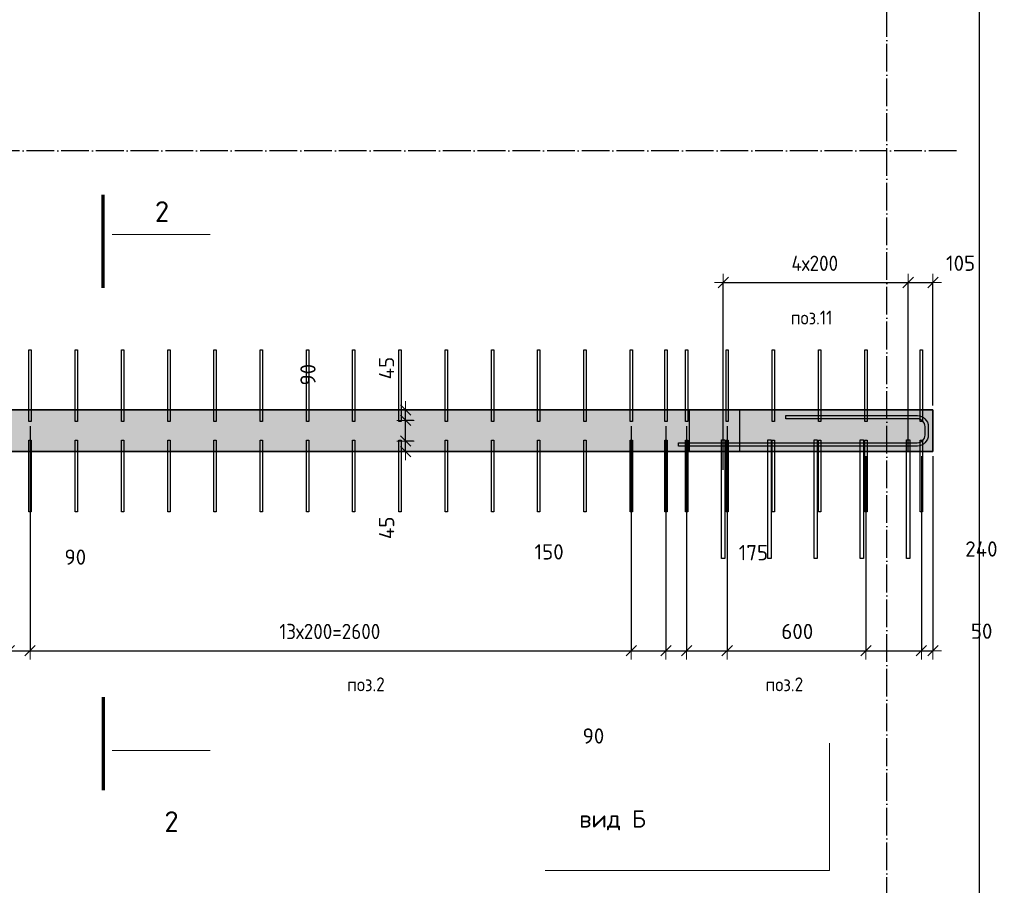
# Model space of a CAD drawing. Header units: millimetres. Extents: x 6386 to 94758, y 48049 to 71352.
# Tile 7 of 38: x 40150 to 44409, y 54085 to 57827. Entities that reach past the tile are written whole.
import ezdxf

# ---------------------------------------------------------------- set-up
doc = ezdxf.new("R2010")
doc.units = ezdxf.units.MM
doc.header["$PDMODE"] = 65
for name, pattern in [('______11', [150, 120, -15, 0, -15]), ('______5', [330, 240, -30, 30, -30]), ('________', [0])]:
    doc.linetypes.add(name, pattern=pattern)
for name, color, linetype, lineweight in [('Standard', 7, 'Continuous', 25), ('Арм.стержн. вертикальными 1', 22, 'Continuous', 35), ('Арм.стержн.горизонт. 2', 202, 'Continuous', 35), ('Обозначение разреза_ общее', 7, 'Continuous', 25), ('Размерная линия_ общее', 7, 'Continuous', 13)]:
    doc.layers.add(name, color=color, linetype=linetype, lineweight=lineweight)
doc.layers.add('Арм.стержн. вертикальными 2', color=7, linetype='Continuous', lineweight=35, true_color=0x006e00)
doc.layers.add('Осевая линия_ общее', color=7, linetype='______5', lineweight=13, true_color=0xa0a0a0)
doc.styles.add('ISOCPEUR', font='ISOCPEUR')
doc.dimstyles.new('DIMSTYLE_10', dxfattribs={"dimtxt": 66, "dimasz": 75, "dimexe": 0, "dimexo": 0, "dimgap": 33, "dimtad": 0, "dimdec": 0, "dimrnd": 5, "dimzin": 12, "dimdsep": 46, "dimtxsty": 'ISOCPEUR', "dimblk1": 'ALL_ML_STRICH', "dimblk2": 'ALL_ML_STRICH', "dimsah": 1, "dimcen": 0, "dimclrd": 7, "dimclre": 256, "dimclrt": 7, "dimadec": 0, "dimazin": 0, "dimtfac": 1, "dimtdec": 0, "dimtix": 1, "dimtmove": 2, "dimatfit": 3, "dimfxl": 0, "dimtvp": 1.2, "dimtzin": 0, "dimlwd": 0, "dimlwe": -3, "dimarcsym": 0})
doc.dimstyles.new('DIMSTYLE_3', dxfattribs={"dimtxt": 66, "dimasz": 75, "dimexe": 0, "dimexo": 0, "dimgap": 33, "dimtad": 2, "dimdec": 0, "dimrnd": 5, "dimzin": 12, "dimdsep": 46, "dimtxsty": 'ISOCPEUR', "dimblk1": 'ALL_ML_STRICH', "dimblk2": 'ALL_ML_STRICH', "dimsah": 1, "dimcen": 0, "dimclrd": 7, "dimclre": 256, "dimclrt": 7, "dimadec": 0, "dimazin": 0, "dimtfac": 1, "dimtdec": 0, "dimtix": 1, "dimtmove": 2, "dimatfit": 3, "dimfxl": 0, "dimtvp": 1.2, "dimtzin": 0, "dimlwd": 0, "dimlwe": -3, "dimarcsym": 0})
doc.dimstyles.new('DIMSTYLE_7', dxfattribs={"dimtxt": 66, "dimasz": 75, "dimexe": 0, "dimexo": 0, "dimgap": 33, "dimtad": 2, "dimdec": 0, "dimrnd": 5, "dimzin": 12, "dimdsep": 46, "dimtxsty": 'ISOCPEUR', "dimblk1": 'ALL_ML_STRICH', "dimblk2": 'ALL_ML_STRICH', "dimsah": 1, "dimcen": 0, "dimclrd": 7, "dimclre": 256, "dimclrt": 7, "dimadec": 0, "dimazin": 0, "dimtfac": 1, "dimtdec": 0, "dimtix": 1, "dimtmove": 2, "dimatfit": 3, "dimfxl": 0, "dimtzin": 0, "dimlwd": 0, "dimlwe": -3, "dimarcsym": 0})

# ---------------------------------------------------------------- blocks, each defined once
blk = doc.blocks.new('ALL_ML_STRICH')
at = {"color": 0, "linetype": 'ByBlock', "lineweight": -2}
for p, q in [((-1, 0), (0.5, 0)), ((-0.3, -0.3), (0.3, 0.3)), ((0, -0.5), (0, 0.5))]:
    blk.add_line(p, q, dxfattribs=at)
blk = doc.blocks.new('*D9')
at = {"layer": 'DEFPOINTS', "color": 7, "linetype": 'Continuous', "lineweight": 13, "transparency": 33554687}
for p in [(41872.9, 56005.5), (41772.4, 55960), (41819.2, 55960)]:
    blk.add_point(p, dxfattribs=at)
at = {"layer": 'Размерная линия_ общее', "color": 253, "linetype": 'Continuous', "lineweight": -2, "true_color": 0xa0a0a0, "transparency": 33554687}
for p, q in [((41852.9, 56005.5), (41819.2, 56005.5)), ((41792.4, 55960), (41819.2, 55960))]:
    blk.add_line(p, q, dxfattribs=at)
at = {"layer": 'Размерная линия_ общее', "color": 7, "linetype": 'Continuous', "lineweight": -2, "transparency": 33554687}
blk.add_line((41819.2, 55960), (41819.2, 56005.5), dxfattribs=at)
at = {"layer": 'Размерная линия_ общее', "color": 7, "linetype": 'Continuous', "lineweight": 13, "transparency": 33554687, "xscale": 75, "yscale": 75, "zscale": 75}
for p, rotation in [((41819.2, 56005.5), 90), ((41819.2, 55960), 270)]:
    blk.add_blockref('ALL_ML_STRICH', p, dxfattribs=dict(at, rotation=rotation))
at = {"layer": 'Размерная линия_ общее', "color": 7, "linetype": 'Continuous', "lineweight": 13, "transparency": 33554687, "insert": (41736.8, 55630.5), "char_height": 66, "width": 132, "attachment_point": 5, "rotation": 90, "style": 'ISOCPEUR'}
blk.add_mtext('\\A1;{45}', dxfattribs=at)
blk = doc.blocks.new('*D10')
at = {"layer": 'DEFPOINTS', "color": 7, "linetype": 'Continuous', "lineweight": 13, "transparency": 33554687}
for p in [(41872.9, 56095), (41819.2, 56005.5), (41872.9, 56005.5)]:
    blk.add_point(p, dxfattribs=at)
at = {"layer": 'Размерная линия_ общее', "color": 253, "linetype": 'Continuous', "lineweight": -2, "true_color": 0xa0a0a0, "transparency": 33554687}
for p, q in [((41852.9, 56095), (41819.2, 56095)), ((41852.9, 56005.5), (41819.2, 56005.5))]:
    blk.add_line(p, q, dxfattribs=at)
at = {"layer": 'Размерная линия_ общее', "color": 7, "linetype": 'Continuous', "lineweight": -2, "transparency": 33554687}
blk.add_line((41819.2, 56005.5), (41819.2, 56095), dxfattribs=at)
at = {"layer": 'Размерная линия_ общее', "color": 7, "linetype": 'Continuous', "lineweight": 13, "transparency": 33554687, "xscale": 75, "yscale": 75, "zscale": 75}
for p, rotation in [((41819.2, 56095), 90), ((41819.2, 56005.5), 270)]:
    blk.add_blockref('ALL_ML_STRICH', p, dxfattribs=dict(at, rotation=rotation))
at = {"layer": 'Размерная линия_ общее', "color": 7, "linetype": 'Continuous', "lineweight": 13, "transparency": 33554687, "insert": (41396.8, 56292.6), "char_height": 66, "width": 132, "attachment_point": 5, "rotation": 90, "style": 'ISOCPEUR'}
blk.add_mtext('\\A1;{90}', dxfattribs=at)
blk = doc.blocks.new('*D11')
at = {"layer": 'DEFPOINTS', "color": 7, "linetype": 'Continuous', "lineweight": 13, "transparency": 33554687}
for p in [(41772.4, 56140), (41819.2, 56095), (41872.9, 56095)]:
    blk.add_point(p, dxfattribs=at)
at = {"layer": 'Размерная линия_ общее', "color": 253, "linetype": 'Continuous', "lineweight": -2, "true_color": 0xa0a0a0, "transparency": 33554687}
for p, q in [((41792.4, 56140), (41819.2, 56140)), ((41852.9, 56095), (41819.2, 56095))]:
    blk.add_line(p, q, dxfattribs=at)
at = {"layer": 'Размерная линия_ общее', "color": 7, "linetype": 'Continuous', "lineweight": -2, "transparency": 33554687}
blk.add_line((41819.2, 56095), (41819.2, 56140), dxfattribs=at)
at = {"layer": 'Размерная линия_ общее', "color": 7, "linetype": 'Continuous', "lineweight": 13, "transparency": 33554687, "xscale": 75, "yscale": 75, "zscale": 75}
for p, rotation in [((41819.2, 56140), 90), ((41819.2, 56095), 270)]:
    blk.add_blockref('ALL_ML_STRICH', p, dxfattribs=dict(at, rotation=rotation))
at = {"layer": 'Размерная линия_ общее', "color": 7, "linetype": 'Continuous', "lineweight": 13, "transparency": 33554687, "insert": (41736.5, 56321.2), "char_height": 66, "width": 132, "attachment_point": 5, "rotation": 90, "style": 'ISOCPEUR'}
blk.add_mtext('\\A1;{45}', dxfattribs=at)
blk = doc.blocks.new('*D41')
at = {"layer": 'DEFPOINTS', "color": 7, "linetype": 'Continuous', "lineweight": 13, "transparency": 33554687}
for p in [(40105, 56090), (40194.5, 56090), (40105, 55099.5)]:
    blk.add_point(p, dxfattribs=at)
at = {"layer": 'Размерная линия_ общее', "color": 253, "linetype": 'Continuous', "lineweight": -2, "true_color": 0xa0a0a0, "transparency": 33554687}
for p, q in [((40105, 56070), (40105, 55099.5)), ((40194.5, 56070), (40194.5, 55099.5))]:
    blk.add_line(p, q, dxfattribs=at)
at = {"layer": 'Размерная линия_ общее', "color": 7, "linetype": 'Continuous', "lineweight": -2, "transparency": 33554687}
blk.add_line((40105, 55099.5), (40194.5, 55099.5), dxfattribs=at)
at = {"layer": 'Размерная линия_ общее', "color": 7, "linetype": 'Continuous', "lineweight": 13, "transparency": 33554687, "xscale": 75, "yscale": 75, "zscale": 75, "rotation": 180}
blk.add_blockref('ALL_ML_STRICH', (40105, 55099.5), dxfattribs=at)
at = {"layer": 'Размерная линия_ общее', "color": 7, "linetype": 'Continuous', "lineweight": 13, "transparency": 33554687, "xscale": 75, "yscale": 75, "zscale": 75}
blk.add_blockref('ALL_ML_STRICH', (40194.5, 55099.5), dxfattribs=at)
at = {"layer": 'Размерная линия_ общее', "color": 7, "linetype": 'Continuous', "lineweight": 13, "transparency": 33554687, "insert": (40390.3, 55504), "char_height": 66, "width": 132, "attachment_point": 5, "style": 'ISOCPEUR'}
blk.add_mtext('\\A1;{90}', dxfattribs=at)
blk = doc.blocks.new('*D42')
at = {"layer": 'DEFPOINTS', "color": 7, "linetype": 'Continuous', "lineweight": 13, "transparency": 33554687}
for p in [(40194.5, 56090), (42795, 56090), (40194.5, 55099.5)]:
    blk.add_point(p, dxfattribs=at)
at = {"layer": 'Размерная линия_ общее', "color": 253, "linetype": 'Continuous', "lineweight": -2, "true_color": 0xa0a0a0, "transparency": 33554687}
for p, q in [((40194.5, 56070), (40194.5, 55099.5)), ((42795, 56070), (42795, 55099.5))]:
    blk.add_line(p, q, dxfattribs=at)
at = {"layer": 'Размерная линия_ общее', "color": 7, "linetype": 'Continuous', "lineweight": -2, "transparency": 33554687}
blk.add_line((40194.5, 55099.5), (42795, 55099.5), dxfattribs=at)
at = {"layer": 'Размерная линия_ общее', "color": 7, "linetype": 'Continuous', "lineweight": 13, "transparency": 33554687, "xscale": 75, "yscale": 75, "zscale": 75, "rotation": 180}
blk.add_blockref('ALL_ML_STRICH', (40194.5, 55099.5), dxfattribs=at)
at = {"layer": 'Размерная линия_ общее', "color": 7, "linetype": 'Continuous', "lineweight": 13, "transparency": 33554687, "xscale": 75, "yscale": 75, "zscale": 75}
blk.add_blockref('ALL_ML_STRICH', (42795, 55099.5), dxfattribs=at)
at = {"layer": 'Размерная линия_ общее', "color": 7, "linetype": 'Continuous', "lineweight": 13, "transparency": 33554687, "insert": (41272.8, 55215.5), "char_height": 66, "width": 3.3, "attachment_point": 1, "line_spacing_factor": 0.60241, "style": 'ISOCPEUR'}
blk.add_mtext('\\W0.91;13х200=2600', dxfattribs=at)
blk = doc.blocks.new('*D43')
at = {"layer": 'DEFPOINTS', "color": 7, "linetype": 'Continuous', "lineweight": 13, "transparency": 33554687}
for p in [(42795, 56090), (42945, 56090), (42795, 55099.5)]:
    blk.add_point(p, dxfattribs=at)
at = {"layer": 'Размерная линия_ общее', "color": 253, "linetype": 'Continuous', "lineweight": -2, "true_color": 0xa0a0a0, "transparency": 33554687}
for p, q in [((42795, 56070), (42795, 55099.5)), ((42945, 56070), (42945, 55099.5))]:
    blk.add_line(p, q, dxfattribs=at)
at = {"layer": 'Размерная линия_ общее', "color": 7, "linetype": 'Continuous', "lineweight": -2, "transparency": 33554687}
blk.add_line((42795, 55099.5), (42945, 55099.5), dxfattribs=at)
at = {"layer": 'Размерная линия_ общее', "color": 7, "linetype": 'Continuous', "lineweight": 13, "transparency": 33554687, "xscale": 75, "yscale": 75, "zscale": 75, "rotation": 180}
blk.add_blockref('ALL_ML_STRICH', (42795, 55099.5), dxfattribs=at)
at = {"layer": 'Размерная линия_ общее', "color": 7, "linetype": 'Continuous', "lineweight": 13, "transparency": 33554687, "xscale": 75, "yscale": 75, "zscale": 75}
blk.add_blockref('ALL_ML_STRICH', (42945, 55099.5), dxfattribs=at)
at = {"layer": 'Размерная линия_ общее', "color": 7, "linetype": 'Continuous', "lineweight": 13, "transparency": 33554687, "insert": (42439.7, 55526.6), "char_height": 66, "width": 198, "attachment_point": 5, "style": 'ISOCPEUR'}
blk.add_mtext('\\A1;{150}', dxfattribs=at)
blk = doc.blocks.new('*D44')
at = {"layer": 'DEFPOINTS', "color": 7, "linetype": 'Continuous', "lineweight": 13, "transparency": 33554687}
for p in [(42945, 56090), (43034.5, 56090), (42945, 55099.5)]:
    blk.add_point(p, dxfattribs=at)
at = {"layer": 'Размерная линия_ общее', "color": 253, "linetype": 'Continuous', "lineweight": -2, "true_color": 0xa0a0a0, "transparency": 33554687}
for p, q in [((42945, 56070), (42945, 55099.5)), ((43034.5, 56070), (43034.5, 55099.5))]:
    blk.add_line(p, q, dxfattribs=at)
at = {"layer": 'Размерная линия_ общее', "color": 7, "linetype": 'Continuous', "lineweight": -2, "transparency": 33554687}
blk.add_line((42945, 55099.5), (43034.5, 55099.5), dxfattribs=at)
at = {"layer": 'Размерная линия_ общее', "color": 7, "linetype": 'Continuous', "lineweight": 13, "transparency": 33554687, "xscale": 75, "yscale": 75, "zscale": 75, "rotation": 180}
blk.add_blockref('ALL_ML_STRICH', (42945, 55099.5), dxfattribs=at)
at = {"layer": 'Размерная линия_ общее', "color": 7, "linetype": 'Continuous', "lineweight": 13, "transparency": 33554687, "xscale": 75, "yscale": 75, "zscale": 75}
blk.add_blockref('ALL_ML_STRICH', (43034.5, 55099.5), dxfattribs=at)
at = {"layer": 'Размерная линия_ общее', "color": 7, "linetype": 'Continuous', "lineweight": 13, "transparency": 33554687, "insert": (42631.5, 54730.7), "char_height": 66, "width": 132, "attachment_point": 5, "style": 'ISOCPEUR'}
blk.add_mtext('\\A1;{90}', dxfattribs=at)
blk = doc.blocks.new('*D45')
at = {"layer": 'DEFPOINTS', "color": 7, "linetype": 'Continuous', "lineweight": 13, "transparency": 33554687}
for p in [(43034.5, 56090), (43210, 56090), (43034.5, 55099.5)]:
    blk.add_point(p, dxfattribs=at)
at = {"layer": 'Размерная линия_ общее', "color": 253, "linetype": 'Continuous', "lineweight": -2, "true_color": 0xa0a0a0, "transparency": 33554687}
for p, q in [((43034.5, 56070), (43034.5, 55099.5)), ((43210, 56070), (43210, 55099.5))]:
    blk.add_line(p, q, dxfattribs=at)
at = {"layer": 'Размерная линия_ общее', "color": 7, "linetype": 'Continuous', "lineweight": -2, "transparency": 33554687}
blk.add_line((43034.5, 55099.5), (43210, 55099.5), dxfattribs=at)
at = {"layer": 'Размерная линия_ общее', "color": 7, "linetype": 'Continuous', "lineweight": 13, "transparency": 33554687, "xscale": 75, "yscale": 75, "zscale": 75, "rotation": 180}
blk.add_blockref('ALL_ML_STRICH', (43034.5, 55099.5), dxfattribs=at)
at = {"layer": 'Размерная линия_ общее', "color": 7, "linetype": 'Continuous', "lineweight": 13, "transparency": 33554687, "xscale": 75, "yscale": 75, "zscale": 75}
blk.add_blockref('ALL_ML_STRICH', (43210, 55099.5), dxfattribs=at)
at = {"layer": 'Размерная линия_ общее', "color": 7, "linetype": 'Continuous', "lineweight": 13, "transparency": 33554687, "insert": (43323.5, 55523.3), "char_height": 66, "width": 198, "attachment_point": 5, "style": 'ISOCPEUR'}
blk.add_mtext('\\A1;{175}', dxfattribs=at)
blk = doc.blocks.new('*D46')
at = {"layer": 'DEFPOINTS', "color": 7, "linetype": 'Continuous', "lineweight": 13, "transparency": 33554687}
for p in [(43210, 56090), (43810, 55960), (43210, 55099.5)]:
    blk.add_point(p, dxfattribs=at)
at = {"layer": 'Размерная линия_ общее', "color": 253, "linetype": 'Continuous', "lineweight": -2, "true_color": 0xa0a0a0, "transparency": 33554687}
for p, q in [((43210, 56070), (43210, 55099.5)), ((43810, 55940), (43810, 55099.5))]:
    blk.add_line(p, q, dxfattribs=at)
at = {"layer": 'Размерная линия_ общее', "color": 7, "linetype": 'Continuous', "lineweight": -2, "transparency": 33554687}
blk.add_line((43210, 55099.5), (43810, 55099.5), dxfattribs=at)
at = {"layer": 'Размерная линия_ общее', "color": 7, "linetype": 'Continuous', "lineweight": 13, "transparency": 33554687, "xscale": 75, "yscale": 75, "zscale": 75, "rotation": 180}
blk.add_blockref('ALL_ML_STRICH', (43210, 55099.5), dxfattribs=at)
at = {"layer": 'Размерная линия_ общее', "color": 7, "linetype": 'Continuous', "lineweight": 13, "transparency": 33554687, "xscale": 75, "yscale": 75, "zscale": 75}
blk.add_blockref('ALL_ML_STRICH', (43810, 55099.5), dxfattribs=at)
at = {"layer": 'Размерная линия_ общее', "color": 7, "linetype": 'Continuous', "lineweight": 13, "transparency": 33554687, "insert": (43513.3, 55182.5), "char_height": 66, "width": 198, "attachment_point": 5, "style": 'ISOCPEUR'}
blk.add_mtext('\\A1;{600}', dxfattribs=at)
blk = doc.blocks.new('*D47')
at = {"layer": 'DEFPOINTS', "color": 7, "linetype": 'Continuous', "lineweight": 13, "transparency": 33554687}
for p in [(43810, 55960), (44050, 55960), (43810, 55099.5)]:
    blk.add_point(p, dxfattribs=at)
at = {"layer": 'Размерная линия_ общее', "color": 253, "linetype": 'Continuous', "lineweight": -2, "true_color": 0xa0a0a0, "transparency": 33554687}
for p, q in [((43810, 55940), (43810, 55099.5)), ((44050, 55940), (44050, 55099.5))]:
    blk.add_line(p, q, dxfattribs=at)
at = {"layer": 'Размерная линия_ общее', "color": 7, "linetype": 'Continuous', "lineweight": -2, "transparency": 33554687}
blk.add_line((43810, 55099.5), (44050, 55099.5), dxfattribs=at)
at = {"layer": 'Размерная линия_ общее', "color": 7, "linetype": 'Continuous', "lineweight": 13, "transparency": 33554687, "xscale": 75, "yscale": 75, "zscale": 75, "rotation": 180}
blk.add_blockref('ALL_ML_STRICH', (43810, 55099.5), dxfattribs=at)
at = {"layer": 'Размерная линия_ общее', "color": 7, "linetype": 'Continuous', "lineweight": 13, "transparency": 33554687, "xscale": 75, "yscale": 75, "zscale": 75}
blk.add_blockref('ALL_ML_STRICH', (44050, 55099.5), dxfattribs=at)
at = {"layer": 'Размерная линия_ общее', "color": 7, "linetype": 'Continuous', "lineweight": 13, "transparency": 33554687, "insert": (44309.8, 55539.1), "char_height": 66, "width": 198, "attachment_point": 5, "style": 'ISOCPEUR'}
blk.add_mtext('\\A1;{240}', dxfattribs=at)
blk = doc.blocks.new('*D48')
at = {"layer": 'DEFPOINTS', "color": 7, "linetype": 'Continuous', "lineweight": 13, "transparency": 33554687}
for p in [(44050, 55960), (44100, 55960), (44050, 55099.5)]:
    blk.add_point(p, dxfattribs=at)
at = {"layer": 'Размерная линия_ общее', "color": 253, "linetype": 'Continuous', "lineweight": -2, "true_color": 0xa0a0a0, "transparency": 33554687}
for p, q in [((44050, 55940), (44050, 55099.5)), ((44100, 55940), (44100, 55099.5))]:
    blk.add_line(p, q, dxfattribs=at)
at = {"layer": 'Размерная линия_ общее', "color": 7, "linetype": 'Continuous', "lineweight": -2, "transparency": 33554687}
blk.add_line((44050, 55099.5), (44100, 55099.5), dxfattribs=at)
at = {"layer": 'Размерная линия_ общее', "color": 7, "linetype": 'Continuous', "lineweight": 13, "transparency": 33554687, "xscale": 75, "yscale": 75, "zscale": 75, "rotation": 180}
blk.add_blockref('ALL_ML_STRICH', (44050, 55099.5), dxfattribs=at)
at = {"layer": 'Размерная линия_ общее', "color": 7, "linetype": 'Continuous', "lineweight": 13, "transparency": 33554687, "xscale": 75, "yscale": 75, "zscale": 75}
blk.add_blockref('ALL_ML_STRICH', (44100, 55099.5), dxfattribs=at)
at = {"layer": 'Размерная линия_ общее', "color": 7, "linetype": 'Continuous', "lineweight": 13, "transparency": 33554687, "insert": (44310.8, 55183.8), "char_height": 66, "width": 132, "attachment_point": 5, "style": 'ISOCPEUR'}
blk.add_mtext('\\A1;{50}', dxfattribs=at)
blk = doc.blocks.new('*D82')
at = {"layer": 'DEFPOINTS', "color": 7, "linetype": 'Continuous', "lineweight": 13, "transparency": 33554687}
for p in [(43193, 56691.2), (43993, 55942.2), (43193, 55861.7)]:
    blk.add_point(p, dxfattribs=at)
at = {"layer": 'Размерная линия_ общее', "color": 253, "linetype": 'Continuous', "lineweight": -2, "true_color": 0xa0a0a0, "transparency": 33554687}
for p, q in [((43193, 55881.7), (43193, 56691.2)), ((43993, 55962.2), (43993, 56691.2))]:
    blk.add_line(p, q, dxfattribs=at)
at = {"layer": 'Размерная линия_ общее', "color": 7, "linetype": 'Continuous', "lineweight": -2, "transparency": 33554687}
blk.add_line((43193, 56691.2), (43993, 56691.2), dxfattribs=at)
at = {"layer": 'Размерная линия_ общее', "color": 7, "linetype": 'Continuous', "lineweight": 13, "transparency": 33554687, "xscale": 75, "yscale": 75, "zscale": 75, "rotation": 180}
blk.add_blockref('ALL_ML_STRICH', (43193, 56691.2), dxfattribs=at)
at = {"layer": 'Размерная линия_ общее', "color": 7, "linetype": 'Continuous', "lineweight": 13, "transparency": 33554687, "xscale": 75, "yscale": 75, "zscale": 75}
blk.add_blockref('ALL_ML_STRICH', (43993, 56691.2), dxfattribs=at)
at = {"layer": 'Размерная линия_ общее', "color": 7, "linetype": 'Continuous', "lineweight": 13, "transparency": 33554687, "insert": (43488, 56807.2), "char_height": 66, "width": 3.3, "attachment_point": 1, "line_spacing_factor": 0.60241, "style": 'ISOCPEUR'}
blk.add_mtext('\\W0.91;4х200', dxfattribs=at)
blk = doc.blocks.new('*D83')
at = {"layer": 'DEFPOINTS', "color": 7, "linetype": 'Continuous', "lineweight": 13, "transparency": 33554687}
for p in [(43993, 56691.2), (44100, 56140), (43993, 55942.2)]:
    blk.add_point(p, dxfattribs=at)
at = {"layer": 'Размерная линия_ общее', "color": 253, "linetype": 'Continuous', "lineweight": -2, "true_color": 0xa0a0a0, "transparency": 33554687}
for p, q in [((43993, 55962.2), (43993, 56691.2)), ((44100, 56160), (44100, 56691.2))]:
    blk.add_line(p, q, dxfattribs=at)
at = {"layer": 'Размерная линия_ общее', "color": 7, "linetype": 'Continuous', "lineweight": -2, "transparency": 33554687}
blk.add_line((43993, 56691.2), (44100, 56691.2), dxfattribs=at)
at = {"layer": 'Размерная линия_ общее', "color": 7, "linetype": 'Continuous', "lineweight": 13, "transparency": 33554687, "xscale": 75, "yscale": 75, "zscale": 75, "rotation": 180}
blk.add_blockref('ALL_ML_STRICH', (43993, 56691.2), dxfattribs=at)
at = {"layer": 'Размерная линия_ общее', "color": 7, "linetype": 'Continuous', "lineweight": 13, "transparency": 33554687, "xscale": 75, "yscale": 75, "zscale": 75}
blk.add_blockref('ALL_ML_STRICH', (44100, 56691.2), dxfattribs=at)
at = {"layer": 'Размерная линия_ общее', "color": 7, "linetype": 'Continuous', "lineweight": 13, "transparency": 33554687, "insert": (44219.7, 56774.5), "char_height": 66, "width": 198, "attachment_point": 5, "style": 'ISOCPEUR'}
blk.add_mtext('\\A1;{105}', dxfattribs=at)

msp = doc.modelspace()

# ---------------------------------------------------------------- hatches: boundary and pattern name
at = {"layer": 'Standard', "linetype": 'Continuous', "lineweight": 13, "transparency": 33554687}
msp.add_hatch(color=7, dxfattribs=at).paths.add_polyline_path([(44100, 55960), (44100, 56140), (38320, 56140), (38320, 55960)])

# ---------------------------------------------------------------- linework, layer by layer
at = {"layer": 'Standard', "color": 7, "linetype": 'Continuous', "lineweight": 35, "transparency": 33554687}
for p, q in [((38500, 56140), (44100, 56140)), ((44100, 56140), (44100, 55960)), ((44100, 55960), (39000, 55960))]:
    msp.add_line(p, q, dxfattribs=at)
at = {"layer": 'Standard', "color": 253, "linetype": '________', "lineweight": 25, "true_color": 0xababab, "transparency": 33554687}
for p, q in [((43045, 56140), (43045, 55960)), ((43265, 55960), (43265, 56140))]:
    msp.add_line(p, q, dxfattribs=at)
at = {"layer": 'Standard', "color": 7, "linetype": 'Continuous', "lineweight": 25, "transparency": 33554687}
msp.add_lwpolyline([(38220, 53150), (44302, 53150), (44302, 68055.7), (38220, 68055.7), (38220, 53150)], dxfattribs=at)
at = {"layer": 'Арм.стержн. вертикальными 1', "color": 4, "linetype": 'Continuous', "lineweight": 25, "transparency": 33554687}
for points in [[(40189.5, 56090), (40189.5, 56400), (40199.5, 56400), (40199.5, 56090), (40189.5, 56090)], [(40390, 56090), (40390, 56400), (40400, 56400), (40400, 56090), (40390, 56090)], [(40590, 56090), (40590, 56400), (40600, 56400), (40600, 56090), (40590, 56090)], [(40790, 56090), (40790, 56400), (40800, 56400), (40800, 56090), (40790, 56090)], [(40990, 56090), (40990, 56400), (41000, 56400), (41000, 56090), (40990, 56090)], [(41190, 56090), (41190, 56400), (41200, 56400), (41200, 56090), (41190, 56090)], [(41390, 56090), (41390, 56400), (41400, 56400), (41400, 56090), (41390, 56090)], [(41590, 56090), (41590, 56400), (41600, 56400), (41600, 56090), (41590, 56090)], [(41790, 56090), (41790, 56400), (41800, 56400), (41800, 56090), (41790, 56090)], [(41990, 56090), (41990, 56400), (42000, 56400), (42000, 56090), (41990, 56090)], [(42190, 56090), (42190, 56400), (42200, 56400), (42200, 56090), (42190, 56090)], [(42390, 56090), (42390, 56400), (42400, 56400), (42400, 56090), (42390, 56090)], [(42590, 56090), (42590, 56400), (42600, 56400), (42600, 56090), (42590, 56090)], [(42790, 56090), (42790, 56400), (42800, 56400), (42800, 56090), (42790, 56090)], [(42940, 56090), (42940, 56400), (42950, 56400), (42950, 56090), (42940, 56090)], [(43029.5, 56090), (43029.5, 56400), (43039.5, 56400), (43039.5, 56090), (43029.5, 56090)], [(43205, 56090), (43205, 56400), (43215, 56400), (43215, 56090), (43205, 56090)], [(43405, 56090), (43405, 56400), (43415, 56400), (43415, 56090), (43405, 56090)], [(43605, 56090), (43605, 56400), (43615, 56400), (43615, 56090), (43605, 56090)], [(43805, 56090), (43805, 56400), (43815, 56400), (43815, 56090), (43805, 56090)], [(44045, 56090), (44045, 56400), (44055, 56400), (44055, 56090), (44045, 56090)], [(40199.5, 56010), (40199.5, 55700), (40189.5, 55700), (40189.5, 56010), (40199.5, 56010)], [(40400, 56010), (40400, 55700), (40390, 55700), (40390, 56010), (40400, 56010)], [(40600, 56010), (40600, 55700), (40590, 55700), (40590, 56010), (40600, 56010)], [(40800, 56010), (40800, 55700), (40790, 55700), (40790, 56010), (40800, 56010)], [(41000, 56010), (41000, 55700), (40990, 55700), (40990, 56010), (41000, 56010)], [(41200, 56010), (41200, 55700), (41190, 55700), (41190, 56010), (41200, 56010)], [(41400, 56010), (41400, 55700), (41390, 55700), (41390, 56010), (41400, 56010)], [(41600, 56010), (41600, 55700), (41590, 55700), (41590, 56010), (41600, 56010)], [(41800, 56010), (41800, 55700), (41790, 55700), (41790, 56010), (41800, 56010)], [(42000, 56010), (42000, 55700), (41990, 55700), (41990, 56010), (42000, 56010)], [(42200, 56010), (42200, 55700), (42190, 55700), (42190, 56010), (42200, 56010)], [(42400, 56010), (42400, 55700), (42390, 55700), (42390, 56010), (42400, 56010)], [(42600, 56010), (42600, 55700), (42590, 55700), (42590, 56010), (42600, 56010)], [(42800, 56010), (42800, 55700), (42790, 55700), (42790, 56010), (42800, 56010)], [(42950, 56010), (42950, 55700), (42940, 55700), (42940, 56010), (42950, 56010)], [(43039.5, 56010), (43039.5, 55700), (43029.5, 55700), (43029.5, 56010), (43039.5, 56010)], [(43215, 56010), (43215, 55700), (43205, 55700), (43205, 56010), (43215, 56010)], [(43415, 56010), (43415, 55700), (43405, 55700), (43405, 56010), (43415, 56010)], [(43615, 56010), (43615, 55700), (43605, 55700), (43605, 56010), (43615, 56010)], [(43815, 56010), (43815, 55700), (43805, 55700), (43805, 56010), (43815, 56010)], [(44055, 56010), (44055, 55700), (44045, 55700), (44045, 56010), (44055, 56010)]]:
    msp.add_lwpolyline(points, dxfattribs=at)
at = {"layer": 'Арм.стержн. вертикальными 2', "color": 7, "linetype": 'Continuous', "lineweight": 25, "transparency": 33554687}
for points in [[(43186, 55498.5), (43186, 56011.5), (43200, 56011.5), (43200, 55498.5), (43186, 55498.5)], [(43386, 55498.5), (43386, 56011.5), (43400, 56011.5), (43400, 55498.5), (43386, 55498.5)], [(43586, 55498.5), (43586, 56011.5), (43600, 56011.5), (43600, 55498.5), (43586, 55498.5)], [(43786, 55498.5), (43786, 56011.5), (43800, 56011.5), (43800, 55498.5), (43786, 55498.5)], [(43986, 55498.5), (43986, 56011.5), (44000, 56011.5), (44000, 55498.5), (43986, 55498.5)]]:
    msp.add_lwpolyline(points, dxfattribs=at)
at = {"layer": 'Арм.стержн.горизонт. 2', "color": 7, "linetype": 'Continuous', "lineweight": 25, "transparency": 33554687}
msp.add_lwpolyline([(43464, 56116), (44033.3, 56116), (44041.8, 56114.8), (44050.7, 56111.9), (44058.9, 56107.3), (44065.7, 56101.7), (44071.3, 56094.9), (44075.9, 56086.7), (44078.8, 56077.9), (44080, 56069.3), (44080, 56030.7), (44078.8, 56022.1), (44075.9, 56013.3), (44071.3, 56005.1), (44065.7, 55998.3), (44058.9, 55992.7), (44050.7, 55988.1), (44041.8, 55985.2), (44033.3, 55984), (43000, 55984), (43000, 55998), (44032.3, 55998), (44038.7, 55998.9), (44045.1, 56001), (44050.9, 56004.3), (44055.7, 56008.3), (44059.7, 56013), (44063, 56018.9), (44065.1, 56025.3), (44066, 56031.7), (44066, 56068.3), (44065.1, 56074.7), (44063, 56081.1), (44059.7, 56087), (44055.7, 56091.7), (44050.9, 56095.7), (44045.1, 56099), (44038.7, 56101.1), (44032.3, 56102), (43464, 56102), (43464, 56116)], dxfattribs=at)
msp.add_lwpolyline([(43464, 56116), (44033.3, 56116), (44041.8, 56114.8), (44050.7, 56111.9), (44058.9, 56107.3), (44065.7, 56101.7), (44071.3, 56094.9), (44075.9, 56086.7), (44078.8, 56077.9), (44080, 56069.3), (44080, 56030.7), (44078.8, 56022.1), (44075.9, 56013.3), (44071.3, 56005.1), (44065.7, 55998.3), (44058.9, 55992.7), (44050.7, 55988.1), (44041.8, 55985.2), (44033.3, 55984), (43000, 55984), (43000, 55998), (44032.3, 55998), (44038.7, 55998.9), (44045.1, 56001), (44050.9, 56004.3), (44055.7, 56008.3), (44059.7, 56013), (44063, 56018.9), (44065.1, 56025.3), (44066, 56031.7), (44066, 56068.3), (44065.1, 56074.7), (44063, 56081.1), (44059.7, 56087), (44055.7, 56091.7), (44050.9, 56095.7), (44045.1, 56099), (44038.7, 56101.1), (44032.3, 56102), (43464, 56102), (43464, 56116)], dxfattribs=at)
msp.add_lwpolyline([(43464, 56116), (44033.3, 56116), (44041.8, 56114.8), (44050.7, 56111.9), (44058.9, 56107.3), (44065.7, 56101.7), (44071.3, 56094.9), (44075.9, 56086.7), (44078.8, 56077.9), (44080, 56069.3), (44080, 56030.7), (44078.8, 56022.1), (44075.9, 56013.3), (44071.3, 56005.1), (44065.7, 55998.3), (44058.9, 55992.7), (44050.7, 55988.1), (44041.8, 55985.2), (44033.3, 55984), (43000, 55984), (43000, 55998), (44032.3, 55998), (44038.7, 55998.9), (44045.1, 56001), (44050.9, 56004.3), (44055.7, 56008.3), (44059.7, 56013), (44063, 56018.9), (44065.1, 56025.3), (44066, 56031.7), (44066, 56068.3), (44065.1, 56074.7), (44063, 56081.1), (44059.7, 56087), (44055.7, 56091.7), (44050.9, 56095.7), (44045.1, 56099), (44038.7, 56101.1), (44032.3, 56102), (43464, 56102), (43464, 56116)], dxfattribs=at)
msp.add_lwpolyline([(43464, 56116), (44033.3, 56116), (44041.8, 56114.8), (44050.7, 56111.9), (44058.9, 56107.3), (44065.7, 56101.7), (44071.3, 56094.9), (44075.9, 56086.7), (44078.8, 56077.9), (44080, 56069.3), (44080, 56030.7), (44078.8, 56022.1), (44075.9, 56013.3), (44071.3, 56005.1), (44065.7, 55998.3), (44058.9, 55992.7), (44050.7, 55988.1), (44041.8, 55985.2), (44033.3, 55984), (43000, 55984), (43000, 55998), (44032.3, 55998), (44038.7, 55998.9), (44045.1, 56001), (44050.9, 56004.3), (44055.7, 56008.3), (44059.7, 56013), (44063, 56018.9), (44065.1, 56025.3), (44066, 56031.7), (44066, 56068.3), (44065.1, 56074.7), (44063, 56081.1), (44059.7, 56087), (44055.7, 56091.7), (44050.9, 56095.7), (44045.1, 56099), (44038.7, 56101.1), (44032.3, 56102), (43464, 56102), (43464, 56116)], dxfattribs=at)
msp.add_lwpolyline([(43464, 56116), (44033.3, 56116), (44041.8, 56114.8), (44050.7, 56111.9), (44058.9, 56107.3), (44065.7, 56101.7), (44071.3, 56094.9), (44075.9, 56086.7), (44078.8, 56077.9), (44080, 56069.3), (44080, 56030.7), (44078.8, 56022.1), (44075.9, 56013.3), (44071.3, 56005.1), (44065.7, 55998.3), (44058.9, 55992.7), (44050.7, 55988.1), (44041.8, 55985.2), (44033.3, 55984), (43000, 55984), (43000, 55998), (44032.3, 55998), (44038.7, 55998.9), (44045.1, 56001), (44050.9, 56004.3), (44055.7, 56008.3), (44059.7, 56013), (44063, 56018.9), (44065.1, 56025.3), (44066, 56031.7), (44066, 56068.3), (44065.1, 56074.7), (44063, 56081.1), (44059.7, 56087), (44055.7, 56091.7), (44050.9, 56095.7), (44045.1, 56099), (44038.7, 56101.1), (44032.3, 56102), (43464, 56102), (43464, 56116)], dxfattribs=at)
msp.add_lwpolyline([(43464, 56116), (44033.3, 56116), (44041.8, 56114.8), (44050.7, 56111.9), (44058.9, 56107.3), (44065.7, 56101.7), (44071.3, 56094.9), (44075.9, 56086.7), (44078.8, 56077.9), (44080, 56069.3), (44080, 56030.7), (44078.8, 56022.1), (44075.9, 56013.3), (44071.3, 56005.1), (44065.7, 55998.3), (44058.9, 55992.7), (44050.7, 55988.1), (44041.8, 55985.2), (44033.3, 55984), (43000, 55984), (43000, 55998), (44032.3, 55998), (44038.7, 55998.9), (44045.1, 56001), (44050.9, 56004.3), (44055.7, 56008.3), (44059.7, 56013), (44063, 56018.9), (44065.1, 56025.3), (44066, 56031.7), (44066, 56068.3), (44065.1, 56074.7), (44063, 56081.1), (44059.7, 56087), (44055.7, 56091.7), (44050.9, 56095.7), (44045.1, 56099), (44038.7, 56101.1), (44032.3, 56102), (43464, 56102), (43464, 56116)], dxfattribs=at)
at = {"layer": 'Обозначение разреза_ общее', "color": 7, "linetype": 'Continuous', "lineweight": 70, "transparency": 33554687}
for p, q in [((40510.2, 56668.5), (40510.2, 57070.5)), ((40510.2, 54898.5), (40510.2, 54496.5))]:
    msp.add_line(p, q, dxfattribs=at)
at = {"layer": 'Обозначение разреза_ общее', "color": 7, "linetype": 'Continuous', "lineweight": 13, "transparency": 33554687}
for p, q in [((40550.1, 56899.1), (40974.1, 56899.1)), ((40550.1, 54667.8), (40974.1, 54667.8))]:
    msp.add_line(p, q, dxfattribs=at)
msp.add_lwpolyline([(42423.1, 54149.6), (43653.1, 54149.6), (43653.1, 54699.6)], dxfattribs=at)
at = {"layer": 'Осевая линия_ общее', "color": 253, "linetype": '______11', "lineweight": -3, "true_color": 0xa0a0a0, "transparency": 33554687}
for p, q in [((43900, 53250), (43900, 63105.6)), ((44202, 57260), (36123.7, 57260)), ((44202, 57260), (36123.7, 57260))]:
    msp.add_line(p, q, dxfattribs=at)

# ---------------------------------------------------------------- texts
at = {"layer": 'Standard', "color": 7, "linetype": 'Continuous', "lineweight": 25, "transparency": 33554687, "char_height": 60, "attachment_point": 5, "style": 'ISOCPEUR'}
for s, insert, width in [('\\A1;{\\fISOCPEUR|i0|b0;\\H60.000000;\\W0.909091;\\C7;поз.11}\\P', (43575.3, 56539.6), 205.857), ('\\A1;{\\fISOCPEUR|i0|b0;\\H60.000000;\\W0.909091;\\C7;поз.2}\\P', (41647.5, 54954), 191.958), ('\\A1;{\\fISOCPEUR|i0|b0;\\H60.000000;\\W0.909091;\\C7;поз.2}\\P', (43457.5, 54954), 191.958)]:
    msp.add_mtext(s, dxfattribs=dict(at, insert=insert, width=width))
at = {"layer": 'Обозначение разреза_ общее', "color": 7, "linetype": 'Continuous', "lineweight": 13, "transparency": 33554687, "style": 'ISOCPEUR'}
for s, insert, char_height, width, attachment_point in [('\\A1;{\\fISOCPEUR|i0|b0;\\H90.000000;\\W1.000000;\\C7;2}\\P', (40734.7, 56952.6), 90, 98, 7), ('\\A1;{\\fISOCPEUR|i0|b0;\\H90.000000;\\W1.000000;\\C7;2}\\P', (40775.7, 54315.3), 90, 98, 7), ('\\A1;{\\fISOCPEUR|i0|b0;\\H75.000000;\\W1.000000;\\C7;вид Б}\\P', (42570.3, 54366.3), 75, 297.973, 4)]:
    msp.add_mtext(s, dxfattribs=dict(at, insert=insert, char_height=char_height, width=width, attachment_point=attachment_point))

# ---------------------------------------------------------------- dimensions: what is measured, and where the dimension line sits
at = {"layer": 'Размерная линия_ общее', "color": 7, "linetype": 'Continuous', "lineweight": 13, "transparency": 33554687}
for base, p1, p2, dimstyle, picture, middle in [((44100, 56691.2), (43993, 55962.2), (44100, 56160), 'DIMSTYLE_3', '*D83', (44219.7, 56774.5)), ((40194.5034, 55099.5298), (40104.972, 56070.0001), (40194.5034, 56070.0001), 'DIMSTYLE_3', '*D41', (40390.2803, 55504.0178)), ((42945, 55099.5), (42795, 56070), (42945, 56070), 'DIMSTYLE_3', '*D43', (42439.7, 55526.6)), ((43034.5034, 55099.5298), (42944.972, 56070.0001), (43034.5034, 56070.0001), 'DIMSTYLE_10', '*D44', (42631.5383, 54730.7375)), ((43210, 55099.5298), (43034.5034, 56070.0001), (43210, 56070.0001), 'DIMSTYLE_3', '*D45', (43323.4658, 55523.2594)), ((43810, 55099.5), (43210, 56070), (43810, 55940), 'DIMSTYLE_7', '*D46', (43513.3, 55182.5)), ((44050, 55099.5), (43810, 55940), (44050, 55940), 'DIMSTYLE_7', '*D47', (44309.8, 55539.1)), ((44100, 55099.5), (44050, 55940), (44100, 55940), 'DIMSTYLE_3', '*D48', (44310.8, 55183.8))]:
    dim = msp.add_linear_dim(base=base, p1=p1, p2=p2, dimstyle=dimstyle, override={"dimpost": '<>', "dimclrd": 7, "dimclre": 253, "dimclrt": 7, "dimlwd": 0, "dimlwe": 65533}, dxfattribs=at)
    dim.commit()
    dim.dimension.update_dxf_attribs({"geometry": picture, "text_midpoint": middle, "dimtype": 160})
for base, p1, p2, text, picture, middle in [((43993, 56691.2), (43193, 55881.7), (43993, 55962.2), '\\W0.91;4х200', '*D82', (43593, 56724.2)), ((42795, 55099.5), (40194.5, 56070), (42795, 56070), '\\W0.91;13х200=2600', '*D42', (41494.8, 55132.5))]:
    dim = msp.add_linear_dim(base=base, p1=p1, p2=p2, text=text, dimstyle='DIMSTYLE_7', override={"dimpost": '<>', "dimclrd": 7, "dimclre": 253, "dimclrt": 7, "dimlwd": 0, "dimlwe": 65533}, dxfattribs=at)
    dim.commit()
    dim.dimension.update_dxf_attribs({"geometry": picture, "text_midpoint": middle, "dimtype": 160})
for base, p1, p2, picture, middle in [((41819.1889, 56095.0003), (41852.8893, 56005.469), (41852.8893, 56095.0003), '*D10', (41396.8475, 56292.6085)), ((41819.2, 56140), (41852.9, 56095), (41792.4, 56140), '*D11', (41736.5, 56321.2)), ((41819.1889, 56005.469), (41792.4014, 55960), (41852.8893, 56005.469), '*D9', (41736.8051, 55630.5245))]:
    dim = msp.add_linear_dim(base=base, p1=p1, p2=p2, angle=90, dimstyle='DIMSTYLE_3', override={"dimpost": '<>', "dimclrd": 7, "dimclre": 253, "dimclrt": 7, "dimlwd": 0, "dimlwe": 65533}, dxfattribs=at)
    dim.commit()
    dim.dimension.update_dxf_attribs({"geometry": picture, "text_midpoint": middle, "dimtype": 160})

doc.saveas('drawing.dxf')
